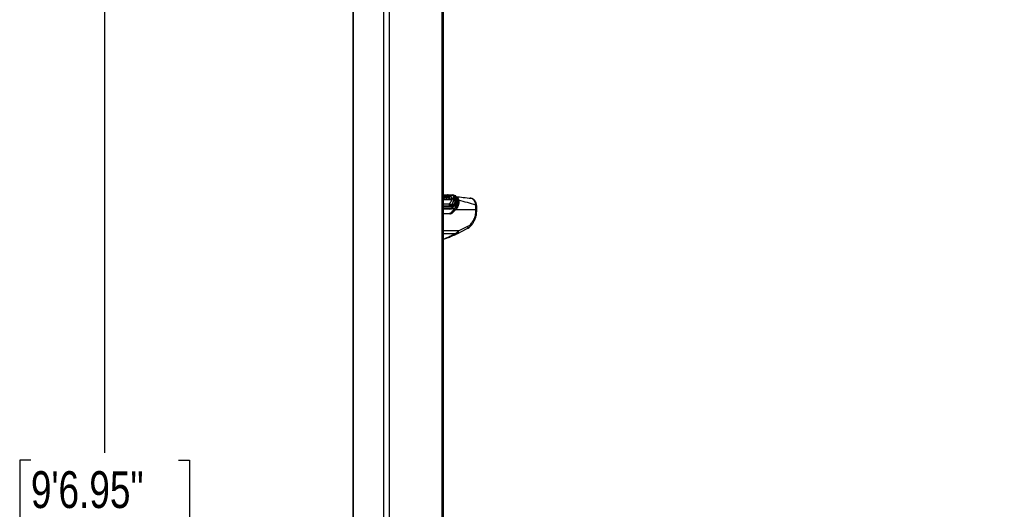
# Model space of a CAD drawing. Header units: millimetres. Extents: x 2575 to 18042, y 835 to 16320.
# Tile 2 of 64: x 2575 to 5247, y 4341 to 5669. Entities that reach past the tile are written whole.
import ezdxf

# ---------------------------------------------------------------- set-up
doc = ezdxf.new("R2010")
doc.units = ezdxf.units.MM
doc.header["$LTSCALE"] = 2
doc.layers.add('COMPONENT_GEOMETRY', color=7, linetype='Continuous')
doc.styles.add('SLDTEXTSTYLE0', font='TXT', dxfattribs={"width": 0.75})
doc.dimstyles.new('SLDDIMSTYLE1', dxfattribs={"dimtxt": 100, "dimasz": 6.604, "dimexe": 0, "dimexo": 0.0625, "dimgap": 25, "dimtad": 0, "dimtih": 1, "dimtoh": 1, "dimdec": 0, "dimrnd": 1e-09, "dimzin": 12, "dimdsep": 46, "dimtxsty": 'SLDTEXTSTYLE0', "dimsah": 1, "dimcen": 0.09, "dimadec": 0, "dimazin": 3, "dimtfac": 1, "dimtdec": 0, "dimtofl": 0, "dimtmove": 0, "dimatfit": 3, "dimfxl": 1, "dimfrac": 2, "dimtolj": 1, "dimtzin": 12, "dimarcsym": 0})

# ---------------------------------------------------------------- blocks, each defined once
blk = doc.blocks.new('_D_4')
at = {"layer": 'COMPONENT_GEOMETRY', "color": 7}
for p, q in [((3713.9, 7249.5), (2799.4, 7249.5)), ((2805.7, 7249.5), (2805.7, 4494.1)), ((2605.6, 4473.8), (2575.2, 4473.8)), ((2575.2, 4473.8), (2575.2, 4315)), ((3005.8, 4473.8), (3036.2, 4473.8)), ((3036.2, 4473.8), (3036.2, 4315)), ((2575.2, 4315), (2605.6, 4315)), ((3036.2, 4315), (3005.8, 4315)), ((2805.7, 1410), (2805.7, 4165.4)), ((3246.2, 1410), (2799.4, 1410))]:
    blk.add_line(p, q, dxfattribs=at)
for points in [[(2805.7, 7249.5), (2804.7, 7242.9), (2806.7, 7242.9)], [(2805.7, 1410), (2806.7, 1416.6), (2804.7, 1416.6)]]:
    blk.add_solid(points, dxfattribs=at)
at = {"layer": 'COMPONENT_GEOMETRY', "color": 7, "char_height": 100, "attachment_point": 1, "style": 'SLDTEXTSTYLE0'}
for s, insert in [('9\'6.95"', (2605.6, 4444)), ('2920', (2657.9, 4294.3))]:
    blk.add_mtext(s, dxfattribs=dict(at, insert=insert))
blk = doc.blocks.new('_D_5')
at = {"layer": 'COMPONENT_GEOMETRY', "color": 7}
for p, q in [((8881.7, 5900.6), (9410.2, 5900.6)), ((9403.9, 5900.6), (9403.9, 3819.6)), ((9203.8, 3799.3), (9173.3, 3799.3)), ((9173.3, 3799.3), (9173.3, 3640.6)), ((9603.9, 3799.3), (9634.4, 3799.3)), ((9634.4, 3799.3), (9634.4, 3640.6)), ((9173.3, 3640.6), (9203.8, 3640.6)), ((9634.4, 3640.6), (9603.9, 3640.6)), ((9403.9, 1410), (9403.9, 3491)), ((3885.3, 1410), (9410.2, 1410))]:
    blk.add_line(p, q, dxfattribs=at)
for points in [[(9403.9, 5900.6), (9402.8, 5894), (9404.9, 5894)], [(9403.9, 1410), (9404.9, 1416.6), (9402.8, 1416.6)]]:
    blk.add_solid(points, dxfattribs=at)
at = {"layer": 'COMPONENT_GEOMETRY', "color": 7, "char_height": 100, "attachment_point": 1, "style": 'SLDTEXTSTYLE0'}
for s, insert in [('7\'4.40"', (9203.8, 3769.5)), ('2245', (9256.1, 3619.9))]:
    blk.add_mtext(s, dxfattribs=dict(at, insert=insert))

msp = doc.modelspace()

# ---------------------------------------------------------------- linework, layer by layer
at = {"color": 7, "linetype": 'Continuous', "lineweight": 25}
for p, q in [((3479.15, 7229.05), (3479.15, 1481.05)), ((3724.96, 1481.05), (3724.96, 7229.05)), ((3725.62, 5187.57), (3724.96, 5188.44)), ((3725.55, 5193.23), (3725.34, 5193.21)), ((3727.69, 5188.17), (3727.63, 5188.25)), ((3727.78, 5188.06), (3727.69, 5188.17)), ((3728.18, 5188.56), (3728.24, 5188.48)), ((3728.24, 5188.48), (3728.33, 5188.36)), ((3729.01, 5188.91), (3729.1, 5188.79)), ((3729.1, 5188.79), (3732.92, 5188.02)), ((3729.18, 5192.09), (3729.22, 5192.08)), ((3729.22, 5192.08), (3729.27, 5192.08)), ((3729.77, 5192.6), (3729.82, 5192.6)), ((3733.39, 5192.16), (3729.82, 5192.6)), ((3733.21, 5187.8), (3733.13, 5187.91)), ((3733.44, 5192.16), (3733.39, 5192.16)), ((3733.4, 5187.11), (3736.74, 5186.45)), ((3736.84, 5186.33), (3736.74, 5186.45)), ((3737.02, 5186.1), (3736.84, 5186.33)), ((3737.27, 5186.78), (3737.37, 5186.66)), ((3737.37, 5186.66), (3737.54, 5186.45)), ((3742.7, 5190.01), (3737.52, 5190.65)), ((3738.1, 5187.13), (3738.26, 5186.94)), ((3738.26, 5186.94), (3741.66, 5186.24)), ((3741.66, 5186.24), (3741.64, 5186.31)), ((3741.92, 5185.77), (3742.08, 5185.38)), ((3742.08, 5185.38), (3742.09, 5185.34)), ((3742.08, 5185.38), (3747.87, 5184.22)), ((3742.09, 5185.34), (3742.11, 5185.27)), ((3742.85, 5190), (3742.7, 5190.01)), ((3747.11, 5192.04), (3746.92, 5192.06)), ((3747.2, 5192.02), (3747.11, 5192.04)), ((3747.87, 5184.22), (3747.87, 5184.95)), ((3749.34, 5193.23), (3749.52, 5193.2)), ((3749.52, 5193.2), (3749.61, 5193.19)), ((3753.4, 5192.73), (3749.61, 5193.19)), ((3753.23, 5179.62), (3753.62, 5183.88)), ((3757, 5191.36), (3753.4, 5192.73)), ((3753.58, 5184.93), (3753.52, 5185.57)), ((3753.62, 5183.88), (3753.58, 5184.93)), ((3757.07, 5183.37), (3756.62, 5178.61)), ((3757.01, 5185.23), (3757.05, 5184.54)), ((3757.01, 5185.23), (3760.92, 5184.36)), ((3757.05, 5184.54), (3757.07, 5183.37)), ((3799.67, 5184.22), (3797.07, 5184.38)), ((3740.46, 5169.28), (3740.61, 5169.42)), ((3740.61, 5169.42), (3741.28, 5170.08)), ((3745.17, 5165.1), (3745.61, 5165.51)), ((3745.61, 5165.51), (3746.33, 5166.29)), ((3746.33, 5166.29), (3747.33, 5167.41)), ((3747.33, 5167.41), (3747.96, 5168.19)), ((3748.5, 5162.72), (3747.9, 5162.17)), ((3750.36, 5164.6), (3749.27, 5163.49)), ((3751.01, 5165.9), (3750.36, 5164.6)), ((3754.77, 5164.6), (3750.36, 5164.6)), ((3751.01, 5165.9), (3755.61, 5165.9)), ((3755.61, 5165.9), (3754.77, 5164.6)), ((3754.85, 5163.8), (3754.86, 5163.81)), ((3761.27, 5176.34), (3760.9, 5177.71)), ((3742.06, 5155.07), (3724.96, 5155.07)), ((3724.96, 5143.11), (3741.43, 5143.11)), ((3746.46, 5146.5), (3749.55, 5146.5)), ((3813.16, 5153.11), (3757.91, 5153.11)), ((3765.84, 5095.61), (3791.17, 5108.28))]:
    msp.add_line(p, q, dxfattribs=at)
at = {"color": 8, "linetype": 'Continuous', "lineweight": 25}
for p, q in [((3480.23, 7229.05), (3480.23, 1481.05)), ((3562.66, 7229.05), (3562.66, 1481.05)), ((3577.45, 7229.05), (3577.45, 1481.05)), ((3720.13, 7229.05), (3720.13, 1481.05)), ((3728.33, 5192.15), (3729.18, 5192.09)), ((3735.62, 5192.68), (3730.9, 5192.47)), ((3724.96, 5180.71), (3747.59, 5180.71)), ((3724.96, 5168.89), (3739.33, 5168.89)), ((3724.96, 5163.81), (3741.88, 5163.81)), ((3743.38, 5160.43), (3724.96, 5160.43)), ((3724.96, 5156.31), (3742.91, 5156.31)), ((3754.83, 5163.77), (3759.34, 5163.77)), ((3759.58, 5164.48), (3755.36, 5164.48)), ((3756.9, 5166.94), (3760.44, 5166.94)), ((3760.56, 5176.27), (3761.25, 5176.27)), ((3742.13, 5142.01), (3724.96, 5142.01)), ((3754.77, 5155.5), (3744.99, 5155.5)), ((3765.84, 5095.61), (3724.96, 5095.61)), ((3755.58, 5088.06), (3724.96, 5088.06))]:
    msp.add_line(p, q, dxfattribs=at)
at = {"color": 8, "linetype": 'Continuous', "lineweight": 25, "flags": 128}
for points in [[(3724.96, 5183.82), (3725, 5183.89), (3725.04, 5183.96)], [(3725.34, 5193.21), (3725.18, 5193.19), (3725.03, 5193.15)], [(3725.24, 5193.2), (3725.09, 5193.18), (3725.03, 5193.16)], [(3734.25, 5185.51), (3734.27, 5185.49), (3734.44, 5184.28), (3734.21, 5183.6), (3733.87, 5183.31), (3733.38, 5183.21), (3732.75, 5183.32), (3731.98, 5183.67), (3730.98, 5184.37), (3729.77, 5185.51), (3728.58, 5186.96), (3728.58, 5186.96)], [(3815.1, 5165), (3815.05, 5165.14), (3814.78, 5165.36), (3814.29, 5165.54), (3813.58, 5165.67), (3812.69, 5165.76)]]:
    msp.add_lwpolyline(points, dxfattribs=at)
at = {"color": 7, "linetype": 'Continuous', "lineweight": 25, "flags": 128}
for points in [[(3725.98, 5193.23), (3725.68, 5193.24), (3725.55, 5193.23)], [(3763.79, 5089.22), (3773.74, 5094.2), (3789.12, 5101.89)]]:
    msp.add_lwpolyline(points, dxfattribs=at)
at = {"color": 8, "linetype": 'Continuous', "lineweight": 25}
for centre, radius, start, end in [((3694.69, 5166.08), 37.54, 35.10875, 36.24899), ((3725.74, 5191.37), 1.87, 96.00957, 111.88609), ((3741.56, 5185.83), 0.424, 16.75244, 76.84732), ((3760.66, 5183.63), 0.777, 7.96878, 70.34083), ((3749.89, 5159.3), 0.75, 324.68483, 36.62926), ((3754.27, 5164.14), 0.681, 330.56645, 42.19062), ((3755.1, 5165.36), 0.745, 334.01458, 46.65924), ((3813.7, 5157.75), 4.67, 263.36675, 292.9018), ((3752.06, 5087.61), 3.55, 300.01879, 7.33029), ((3760.79, 5093.71), 5.4, 303.58017, 20.54282)]:
    msp.add_arc(centre, radius, start, end, dxfattribs=at)
at = {"color": 7, "linetype": 'Continuous', "lineweight": 25}
for centre, radius, start, end in [((3726.18, 5183.51), 0.658, 149.55754, 207.67876), ((3726.53, 5183.72), 0.538, 153.84355, 224.28764), ((3727.55, 5189.04), 0.793, 275.79749, 322.44794), ((3727.69, 5188.86), 0.802, 275.9893, 322.12875), ((3698.86, 5166.07), 36.33, 35.10433, 37.25107), ((3729.21, 5187.67), 1.12, 95.9893, 142.12875), ((3699.11, 5166.14), 36.71, 35.10433, 37.25107), ((3728.77, 5192.13), 0.411, 272.49054, 354.47087), ((3728.86, 5192.12), 0.414, 272.47857, 354.07416), ((3699.46, 5166.25), 37.23, 35.10433, 37.25107), ((3729.84, 5192.02), 0.576, 92.45467, 174.4249), ((3732.94, 5187.77), 0.254, 37.58839, 95.68442), ((3702.23, 5165.91), 37.82, 35.11108, 35.5571), ((3736.53, 5187.4), 0.97, 282.47346, 320.03211), ((3736.68, 5187.17), 1.12, 287.92081, 320.16466), ((3738.74, 5185.46), 1.56, 108.01151, 140.49016), ((3732.92, 5190.1), 7.78, 315.33913, 319.87075), ((3741.36, 5183.45), 0.836, 144.81742, 189.41181), ((3742.19, 5183.84), 0.499, 154.74441, 229.5432), ((3741.59, 5185.87), 0.387, 329.49525, 12.59412), ((3743.02, 5194.73), 4.72, 266.10158, 325.5952), ((3743.18, 5194.79), 4.81, 266.13567, 325.02483), ((3749.15, 5190.53), 2.71, 86.0924, 145.51936), ((3749.34, 5190.51), 2.7, 86.14171, 145.61591), ((3749.43, 5190.51), 2.7, 86.17211, 145.6862), ((3750.76, 5193.24), 8.78, 250.80103, 288.77594), ((3751.26, 5192.64), 9.08, 248.08756, 285.09483), ((3754.79, 5180.44), 5.28, 65.09281, 103.86409), ((3754.74, 5179.73), 5.33, 64.33885, 102.54562), ((3754.61, 5178.55), 5.41, 62.92656, 100.48919), ((3746.68, 5169.4), 7.36, 183.97562, 229.38867), ((3749.25, 5174.44), 10.19, 210.39789, 246.41348), ((3749.35, 5175.43), 10.6, 214.48748, 249.30108), ((3749.82, 5176.2), 10.51, 215.63838, 250.60727), ((3738.99, 5160.52), 4.39, 358.81343, 48.73005), ((3741.84, 5156.13), 1.09, 281.81036, 9.5356), ((3742.35, 5159.72), 6.07, 23.77963, 62.28488), ((3742.86, 5159.77), 6.36, 27.602, 64.45109), ((3743.64, 5160.53), 6.36, 27.6639, 64.95766), ((3744.74, 5161.57), 6.39, 28.30885, 66.06006), ((3752.12, 5188.99), 9.44, 241.34274, 276.79707), ((3746, 5162.4), 6.11, 34.96357, 71.32473), ((3750.15, 5159.24), 0.508, 268.11331, 313.87811), ((3753.39, 5173.98), 5.64, 55.11691, 91.59543), ((3697.8, 5196.68), 70.29, 322.10364, 325.58896), ((3765.77, 5177.9), 1.49, 72.28005, 121.48365), ((3741.23, 5142.21), 0.924, 347.88572, 77.5198), ((3749.26, 5145.04), 1.49, 20.90792, 78.75394), ((3756.4, 5152.22), 1.75, 30.52172, 79.32384)]:
    msp.add_arc(centre, radius, start, end, dxfattribs=at)
for centre, major_axis, ratio, start_param, end_param in [((3741.6, 5175.07), (-0.93, 19.99), 0.7063465, 3.1088493, 3.7235043), ((3742.45, 5175.11), (-0.93, 18.79), 0.7062466, 3.1067708, 3.7214258), ((3714.39, 5228.67), (-4.16, 84.31), 0.7062466, 3.7214258, 3.8149801), ((3739.72, 5163.11), (2.7, 19.91), 0.7006209, 3.2362073, 3.827089), ((3742.86, 5163.11), (2.83, 19.9), 0.6999693, 3.240726, 3.8316077), ((3743.56, 5163.01), (2.83, 20.91), 0.7006209, 3.2362073, 3.827089), ((3720.23, 5211.11), (10.49, 77.45), 0.7006209, 3.827089, 3.9733255), ((3723.37, 5211.11), (10.62, 77.44), 0.7004562, 3.8282533, 3.9827672), ((3724.08, 5211.01), (10.63, 78.45), 0.7006209, 3.827089, 3.9816028), ((3682.55, 4826.23), (111.06, 1617.42), 0.0680261, 4.917181, 4.9205603)]:
    msp.add_ellipse(centre, major_axis=major_axis, ratio=ratio, start_param=start_param, end_param=end_param, dxfattribs=at)
for points, knots in [([(3732.92, 5188.02), (3732.17, 5188.94), (3731.05, 5190.32), (3729.43, 5191.52), (3727.57, 5192.64), (3726.05, 5192.95), (3724.89, 5193.2)], [0, 0, 0, 0, 0.3284656, 0.4926175, 0.6101764, 1, 1, 1, 1]), ([(3727.63, 5188.25), (3727.54, 5188.37), (3726.94, 5189.13), (3726.07, 5190.07), (3725.21, 5190.66), (3724.96, 5190.84)], [0, 0, 0, 0, 0.1168072, 0.7425895, 1, 1, 1, 1]), ([(3725.04, 5183.96), (3725.07, 5183.95), (3725.17, 5183.92), (3725.37, 5183.86), (3725.53, 5183.85), (3725.62, 5183.85)], [0, 0, 0, 0, 0.1213016, 0.5074656, 1, 1, 1, 1]), ([(3725.39, 5187.66), (3725.45, 5187.66), (3725.57, 5187.64), (3725.66, 5187.53), (3725.65, 5187.39), (3725.61, 5187.29), (3725.59, 5187.25)], [0, 0, 0, 0, 0.2796358, 0.5592717, 0.8389075, 1, 1, 1, 1]), ([(3726.05, 5183.95), (3726.09, 5183.98), (3726.25, 5184.09), (3726.5, 5184.51), (3726.5, 5185.19), (3726.25, 5186.17), (3725.87, 5186.8), (3725.59, 5187.25)], [0, 0, 0, 0, 0.0414369, 0.2012956, 0.4991793, 0.6372704, 1, 1, 1, 1]), ([(3726.15, 5183.34), (3726.13, 5183.33), (3726.06, 5183.29), (3725.89, 5183.23), (3725.7, 5183.21), (3725.6, 5183.21)], [0, 0, 0, 0, 0.1010985, 0.5033758, 1, 1, 1, 1]), ([(3725.62, 5183.85), (3725.7, 5183.85), (3725.84, 5183.86), (3725.98, 5183.91), (3726.04, 5183.95), (3726.05, 5183.95)], [0, 0, 0, 0, 0.492803, 0.8970235, 1, 1, 1, 1]), ([(3725.73, 5186.96), (3726.02, 5186.47), (3726.43, 5185.8), (3726.7, 5184.74), (3726.69, 5183.98), (3726.39, 5183.5), (3726.19, 5183.37), (3726.15, 5183.34)], [0, 0, 0, 0, 0.3508199, 0.4854261, 0.7839916, 0.9541975, 1, 1, 1, 1]), ([(3725.82, 5192.91), (3726.39, 5192.88), (3727.7, 5192.8), (3729.02, 5192.68), (3729.77, 5192.6)], [0, 0, 0, 0, 0.4287333, 1, 1, 1, 1]), ([(3725.98, 5193.23), (3728.71, 5193.46), (3732.72, 5193.82), (3736.63, 5193.85), (3737.89, 5193.86)], [0, 0, 0, 0, 0.6787498, 1, 1, 1, 1]), ([(3729.01, 5188.91), (3728.94, 5188.9), (3728.8, 5188.89), (3728.56, 5188.77), (3728.36, 5188.62), (3728.27, 5188.52), (3728.24, 5188.48)], [0, 0, 0, 0, 0.2796841, 0.5593692, 0.8390555, 1, 1, 1, 1]), ([(3736.36, 5186.95), (3735.71, 5187.73), (3734.64, 5189.02), (3732.16, 5190.88), (3730.25, 5191.36), (3728.88, 5191.71)], [0, 0, 0, 0, 0.3059428, 0.5040425, 1, 1, 1, 1]), ([(3729.92, 5187.66), (3729.85, 5187.66), (3729.71, 5187.64), (3729.46, 5187.53), (3729.27, 5187.39), (3729.17, 5187.29), (3729.14, 5187.25)], [0, 0, 0, 0, 0.2796358, 0.5592717, 0.8389075, 1, 1, 1, 1]), ([(3729.14, 5187.25), (3729.49, 5186.8), (3730.12, 5185.97), (3731.23, 5184.92), (3732.16, 5184.25), (3732.87, 5183.91), (3733.41, 5183.81), (3733.81, 5183.91), (3734.04, 5184.08), (3734.09, 5184.23), (3734.1, 5184.27)], [0, 0, 0, 0, 0.2555302, 0.4634116, 0.6109353, 0.7144478, 0.8020014, 0.8871076, 0.9762903, 1, 1, 1, 1]), ([(3729.77, 5192.6), (3729.7, 5192.6), (3729.57, 5192.6), (3729.39, 5192.45), (3729.27, 5192.27), (3729.23, 5192.13), (3729.22, 5192.08)], [0, 0, 0, 0, 0.2796239, 0.5592478, 0.8388716, 1, 1, 1, 1]), ([(3729.27, 5192.08), (3729.29, 5192.07), (3730.69, 5191.92), (3732.65, 5191.2), (3735.15, 5189.36), (3736.25, 5188.05), (3736.91, 5187.25)], [0, 0, 0, 0, 0.0079623, 0.4957631, 0.6938729, 1, 1, 1, 1]), ([(3729.82, 5192.6), (3730.3, 5192.52), (3732.21, 5192.23), (3735.04, 5190.77), (3736.92, 5188.57), (3737.69, 5187.67)], [0, 0, 0, 0, 0.1671708, 0.6586021, 1, 1, 1, 1]), ([(3729.92, 5187.66), (3730.25, 5187.24), (3730.84, 5186.47), (3731.83, 5185.55), (3732.59, 5185.02), (3733.09, 5184.79), (3733.45, 5184.74), (3733.72, 5184.82), (3733.92, 5185.05), (3734.03, 5185.55), (3733.9, 5186.45), (3733.44, 5187.21), (3733.17, 5187.66)], [0, 0, 0, 0, 0.1815485, 0.3237951, 0.4088504, 0.462296, 0.5041852, 0.5459836, 0.6005596, 0.6773038, 0.8079076, 1, 1, 1, 1]), ([(3733, 5187.9), (3733, 5187.9), (3732.97, 5187.94), (3732.95, 5187.98), (3732.92, 5188.02)], [0, 0, 0, 0, 0.009627, 1, 1, 1, 1]), ([(3734.1, 5184.26), (3734.15, 5184.35), (3734.29, 5184.62), (3734.34, 5185.19), (3734.2, 5186.08), (3733.83, 5186.95), (3733.45, 5187.47), (3733.35, 5187.6)], [0, 0, 0, 0, 0.0853726, 0.2487665, 0.5040907, 0.8763856, 1, 1, 1, 1]), ([(3740.93, 5187.62), (3740.15, 5188.49), (3738.8, 5189.98), (3736.56, 5191.32), (3734.85, 5191.95), (3733.79, 5192.11), (3733.44, 5192.16)], [0, 0, 0, 0, 0.36024521, 0.61647773, 0.87209026, 1, 1, 1, 1]), ([(3746.92, 5192.06), (3743.73, 5192.34), (3740, 5192.66), (3736.16, 5192.68), (3735.62, 5192.68)], [0, 0, 0, 0, 0.8587374, 1, 1, 1, 1]), ([(3736.74, 5186.45), (3736.69, 5186.52), (3736.56, 5186.68), (3736.44, 5186.85), (3736.36, 5186.95)], [0, 0, 0, 0, 0.38107405, 1, 1, 1, 1]), ([(3737.69, 5187.67), (3737.62, 5187.66), (3737.48, 5187.64), (3737.23, 5187.53), (3737.04, 5187.38), (3736.95, 5187.28), (3736.91, 5187.25)], [0, 0, 0, 0, 0.2796473, 0.5592945, 0.8389418, 1, 1, 1, 1]), ([(3736.91, 5187.25), (3736.99, 5187.15), (3737.1, 5187), (3737.23, 5186.84), (3737.27, 5186.78)], [0, 0, 0, 0, 0.6183001, 1, 1, 1, 1]), ([(3738.45, 5184.63), (3738.16, 5184.9), (3737.64, 5185.38), (3737.21, 5185.89), (3737.02, 5186.1)], [0, 0, 0, 0, 0.5762855, 1, 1, 1, 1]), ([(3738.1, 5187.13), (3738.04, 5187.11), (3737.91, 5187.08), (3737.68, 5186.95), (3737.49, 5186.8), (3737.4, 5186.7), (3737.37, 5186.66)], [0, 0, 0, 0, 0.2797452, 0.5594923, 0.8392413, 1, 1, 1, 1]), ([(3737.54, 5186.45), (3737.71, 5186.25), (3738.12, 5185.78), (3738.59, 5185.34), (3738.87, 5185.08)], [0, 0, 0, 0, 0.42636412, 1, 1, 1, 1]), ([(3737.69, 5187.67), (3737.73, 5187.61), (3737.82, 5187.49), (3737.96, 5187.31), (3738.05, 5187.19), (3738.1, 5187.13)], [0, 0, 0, 0, 0.3358045, 0.6714089, 1, 1, 1, 1]), ([(3737.89, 5193.86), (3739.13, 5193.85), (3743.02, 5193.82), (3746.78, 5193.46), (3749.34, 5193.23)], [0, 0, 0, 0, 0.3212502, 1, 1, 1, 1]), ([(3738.26, 5186.94), (3738.6, 5186.56), (3739.13, 5185.97), (3739.96, 5185.29), (3740.5, 5184.96), (3740.9, 5184.79), (3741.2, 5184.74), (3741.48, 5184.81), (3741.71, 5185.05), (3741.81, 5185.54), (3741.71, 5185.99), (3741.66, 5186.24)], [0, 0, 0, 0, 0.2319842, 0.360069, 0.466873, 0.5125904, 0.5722166, 0.631946, 0.7116763, 0.8401772, 1, 1, 1, 1]), ([(3740.54, 5183.31), (3740.49, 5183.33), (3740.13, 5183.45), (3739.39, 5183.85), (3738.77, 5184.36), (3738.45, 5184.63)], [0, 0, 0, 0, 0.0695488, 0.515215, 1, 1, 1, 1]), ([(3738.87, 5185.08), (3739.15, 5184.84), (3739.69, 5184.4), (3740.34, 5184.05), (3740.64, 5183.94), (3740.68, 5183.93)], [0, 0, 0, 0, 0.5008776, 0.9349319, 1, 1, 1, 1]), ([(3741.86, 5183.46), (3741.8, 5183.4), (3741.61, 5183.26), (3741.24, 5183.19), (3740.83, 5183.23), (3740.62, 5183.29), (3740.54, 5183.31)], [0, 0, 0, 0, 0.2194551, 0.6064079, 0.852957, 1, 1, 1, 1]), ([(3740.68, 5183.93), (3740.74, 5183.91), (3740.92, 5183.86), (3741.24, 5183.83), (3741.53, 5183.89), (3741.68, 5184.01), (3741.74, 5184.05)], [0, 0, 0, 0, 0.1473409, 0.3911008, 0.7755707, 1, 1, 1, 1]), ([(3741.64, 5186.31), (3741.63, 5186.34), (3741.58, 5186.51), (3741.45, 5186.81), (3741.23, 5187.22), (3741.03, 5187.48), (3740.93, 5187.62)], [0, 0, 0, 0, 0.06995348, 0.37978696, 0.68987019, 1, 1, 1, 1]), ([(3741.74, 5186.47), (3741.56, 5186.84), (3741.36, 5187.27), (3741.05, 5187.64), (3741.02, 5187.68)], [0, 0, 0, 0, 0.8844288, 1, 1, 1, 1]), ([(3741.68, 5186.29), (3741.66, 5186.35), (3741.63, 5186.44), (3741.57, 5186.53), (3741.55, 5186.55)], [0, 0, 0, 0, 0.6690994, 1, 1, 1, 1]), ([(3741.74, 5184.05), (3741.78, 5184.1), (3741.95, 5184.29), (3742.06, 5184.72), (3742.03, 5185.25), (3741.95, 5185.56), (3741.92, 5185.67)], [0, 0, 0, 0, 0.1242871, 0.5114123, 0.8178404, 1, 1, 1, 1]), ([(3742.11, 5185.27), (3742.14, 5185.14), (3742.22, 5184.81), (3742.25, 5184.22), (3742.12, 5183.73), (3741.92, 5183.51), (3741.86, 5183.46)], [0, 0, 0, 0, 0.1754383, 0.4747305, 0.8680348, 1, 1, 1, 1]), ([(3747.87, 5184.95), (3747.69, 5185.89), (3747.45, 5187.09), (3746.08, 5188.83), (3744.64, 5189.7), (3743.15, 5189.95), (3742.85, 5190)], [0, 0, 0, 0, 0.3697735, 0.474126, 0.8966908, 1, 1, 1, 1]), ([(3753.52, 5185.57), (3753.19, 5186.87), (3752.53, 5189.47), (3749.9, 5191.47), (3747.89, 5191.88), (3747.2, 5192.02)], [0, 0, 0, 0, 0.39865573, 0.79244747, 1, 1, 1, 1]), ([(3747.59, 5180.71), (3747.73, 5181.74), (3747.9, 5182.92), (3747.88, 5184.08), (3747.87, 5184.22)], [0, 0, 0, 0, 0.8794795, 1, 1, 1, 1]), ([(3749.61, 5193.19), (3751.04, 5192.81), (3753.87, 5192.06), (3756.32, 5188.9), (3756.81, 5186.3), (3757.01, 5185.23)], [0, 0, 0, 0, 0.3736007, 0.7409428, 1, 1, 1, 1]), ([(3755.61, 5165.9), (3756.79, 5167.94), (3759.04, 5171.86), (3760.9, 5178.22), (3760.92, 5182.3), (3760.92, 5184.36)], [0, 0, 0, 0, 0.3490223, 0.6695796, 1, 1, 1, 1]), ([(3755.73, 5165.06), (3755.91, 5165.3), (3756.96, 5166.73), (3758.45, 5169.66), (3760.1, 5173.78), (3761.07, 5178.08), (3761.44, 5181.43), (3761.29, 5183.26), (3761.25, 5183.72)], [0, 0, 0, 0, 0.0449008, 0.2568882, 0.4810618, 0.705804, 0.9262331, 1, 1, 1, 1]), ([(3761.37, 5183.72), (3761.32, 5184.37), (3761.22, 5185.93), (3760.37, 5188.09), (3759.07, 5190.04), (3757.87, 5190.9), (3757.32, 5191.3)], [0, 0, 0, 0, 0.2052961, 0.4908498, 0.7650462, 1, 1, 1, 1]), ([(3759.49, 5189.18), (3765.73, 5188.41), (3779.34, 5186.74), (3792.53, 5185.11), (3799.67, 5184.22)], [0, 0, 0, 0, 0.4586181, 1, 1, 1, 1]), ([(3812.69, 5165.76), (3812.38, 5167.66), (3811.86, 5170.86), (3810.39, 5174.82), (3808.81, 5177.86), (3806.88, 5180.38), (3804.68, 5182.33), (3802.26, 5183.7), (3800.53, 5184.05), (3799.67, 5184.22)], [0, 0, 0, 0, 0.1964613, 0.3301519, 0.4638456, 0.5979341, 0.7320251, 0.8660123, 1, 1, 1, 1]), ([(3815.07, 5165), (3814.93, 5165.99), (3814.61, 5168.28), (3813.6, 5171.69), (3812.15, 5175.01), (3810.31, 5177.9), (3808.2, 5180.23), (3805.8, 5182.11), (3803.09, 5183.43), (3801, 5184.14), (3799.81, 5184.18), (3799.67, 5184.18)], [0, 0, 0, 0, 0.1047185, 0.2408063, 0.3802934, 0.5065873, 0.6293016, 0.7459149, 0.860235, 0.9837068, 1, 1, 1, 1]), ([(3739.33, 5168.89), (3739.34, 5168.89), (3739.58, 5168.89), (3739.98, 5168.97), (3740.32, 5169.19), (3740.46, 5169.28)], [0, 0, 0, 0, 0.012104, 0.6062998, 1, 1, 1, 1]), ([(3741.28, 5170.08), (3742.13, 5171.01), (3743.76, 5172.77), (3746.17, 5176.28), (3747.04, 5179), (3747.59, 5180.71)], [0, 0, 0, 0, 0.2898945, 0.5524136, 1, 1, 1, 1]), ([(3741.88, 5163.81), (3742.62, 5163.9), (3743.79, 5164.05), (3744.8, 5164.82), (3745.17, 5165.1)], [0, 0, 0, 0, 0.6314754, 1, 1, 1, 1]), ([(3747.9, 5162.17), (3747.29, 5161.73), (3745.88, 5160.7), (3744.28, 5160.52), (3743.38, 5160.43)], [0, 0, 0, 0, 0.4356106, 1, 1, 1, 1]), ([(3747.96, 5168.19), (3748.97, 5169.68), (3751, 5172.68), (3752.57, 5176.63), (3753.09, 5178.97), (3753.23, 5179.62)], [0, 0, 0, 0, 0.4137586, 0.8353172, 1, 1, 1, 1]), ([(3749.27, 5163.49), (3749.08, 5163.3), (3748.82, 5163.04), (3748.56, 5162.78), (3748.5, 5162.72)], [0, 0, 0, 0, 0.74555155, 1, 1, 1, 1]), ([(3750.5, 5158.87), (3750.88, 5159.26), (3752.38, 5160.82), (3753.8, 5162.53), (3754.86, 5163.81)], [0, 0, 0, 0, 0.2500677, 1, 1, 1, 1]), ([(3756.62, 5178.61), (3756.05, 5176.43), (3754.9, 5171.99), (3752.32, 5167.95), (3751.01, 5165.9)], [0, 0, 0, 0, 0.4927064, 1, 1, 1, 1]), ([(3754.83, 5163.82), (3754.94, 5163.93), (3755.3, 5164.33), (3755.56, 5164.74), (3755.75, 5165.04)], [0, 0, 0, 0, 0.3038662, 1, 1, 1, 1]), ([(3755.79, 5156.96), (3756.87, 5158.69), (3759.05, 5162.2), (3760.8, 5167.4), (3761.57, 5172.2), (3761.37, 5174.95), (3761.27, 5176.34)], [0, 0, 0, 0, 0.28318281, 0.57369677, 0.78452853, 1, 1, 1, 1]), ([(3756.73, 5153.94), (3757.69, 5155.16), (3759.87, 5157.93), (3762.55, 5162.71), (3764.53, 5168.11), (3765.52, 5173.74), (3765.17, 5177.34), (3764.99, 5179.17)], [0, 0, 0, 0, 0.1632515, 0.3694898, 0.579973, 0.7867408, 1, 1, 1, 1]), ([(3766.23, 5179.32), (3766.41, 5177.48), (3766.79, 5173.74), (3765.83, 5167.94), (3763.83, 5162.27), (3761.12, 5157.3), (3758.89, 5154.38), (3757.91, 5153.11)], [0, 0, 0, 0, 0.20712584, 0.42091954, 0.62685734, 0.83734525, 1, 1, 1, 1]), ([(3812.69, 5165.76), (3805.19, 5168), (3790.19, 5172.48), (3774.22, 5177.04), (3766.23, 5179.32)], [0, 0, 0, 0, 0.49942437, 1, 1, 1, 1]), ([(3813.16, 5153.11), (3813.23, 5155.21), (3813.37, 5159.45), (3812.92, 5163.64), (3812.69, 5165.76)], [0, 0, 0, 0, 0.493479, 1, 1, 1, 1]), ([(3815.51, 5153.44), (3815.51, 5153.54), (3815.64, 5155.26), (3815.61, 5158.66), (3815.45, 5162.45), (3815.14, 5164.53), (3815.06, 5164.99)], [0, 0, 0, 0, 0.0238669, 0.4481664, 0.8754068, 1, 1, 1, 1]), ([(3789.25, 5101.96), (3791, 5102.96), (3794.25, 5104.81), (3798.37, 5108.37), (3801.56, 5111.76), (3803.92, 5114.77), (3805.58, 5117.22), (3807.16, 5119.8), (3809.12, 5123.44), (3811.03, 5127.92), (3812.63, 5132.74), (3813.8, 5137.28), (3814.77, 5142.47), (3815.07, 5146.15), (3815.22, 5148.09)], [0, 0, 0, 0, 0.1237341, 0.2297267, 0.3172579, 0.3874172, 0.4406445, 0.4775667, 0.5500449, 0.6609705, 0.731504, 0.8116354, 0.9008256, 1, 1, 1, 1]), ([(3791.17, 5108.28), (3792.61, 5109.1), (3795.49, 5110.74), (3799.48, 5114.32), (3803.12, 5118.6), (3806.28, 5123.57), (3808.9, 5129.13), (3810.9, 5135.11), (3812.31, 5141.37), (3812.68, 5145.63), (3812.86, 5147.76)], [0, 0, 0, 0, 0.1244049, 0.2494742, 0.373855, 0.4989891, 0.6233869, 0.7492229, 0.8747008, 1, 1, 1, 1]), ([(3815.22, 5148.09), (3815.25, 5148.54), (3815.34, 5150.32), (3815.44, 5152.11), (3815.51, 5153.45)], [0, 0, 0, 0, 0.250064, 1, 1, 1, 1]), ([(3724.96, 5073.22), (3725.2, 5073.29), (3726.96, 5073.85), (3730.49, 5075.09), (3735.66, 5076.98), (3741.32, 5079.22), (3747.47, 5081.76), (3751.63, 5083.57), (3753.84, 5084.53)], [0, 0, 0, 0, 0.0222605, 0.1663683, 0.3423876, 0.5358584, 0.752818, 1, 1, 1, 1]), ([(3753.82, 5084.54), (3755.18, 5085.15), (3758.4, 5086.59), (3761.69, 5088.16), (3763.54, 5089.11), (3763.77, 5089.22)], [0, 0, 0, 0, 0.3919746, 0.9237918, 1, 1, 1, 1]), ([(3755.58, 5088.06), (3757.4, 5089.3), (3761.06, 5091.8), (3764.24, 5094.34), (3765.84, 5095.61)], [0, 0, 0, 0, 0.4966175, 1, 1, 1, 1])]:
    msp.add_open_spline(points, degree=3, knots=knots, dxfattribs=at)
at = {"color": 8, "linetype": 'Continuous', "lineweight": 25}
for points, knots in [([(3724.96, 5192.44), (3725.1, 5192.38), (3725.57, 5192.15), (3727, 5191.15), (3728.15, 5189.87), (3729.01, 5188.91)], [0, 0, 0, 0, 0.09105846, 0.31381278, 1, 1, 1, 1]), ([(3724.96, 5191.55), (3725.38, 5191.26), (3726.43, 5190.55), (3727.47, 5189.45), (3728.08, 5188.68), (3728.18, 5188.56)], [0, 0, 0, 0, 0.36294602, 0.89976748, 1, 1, 1, 1]), ([(3724.96, 5188.77), (3725.1, 5188.74), (3726, 5188.57), (3726.89, 5188.4), (3727.63, 5188.25)], [0, 0, 0, 0, 0.1627437, 1, 1, 1, 1]), ([(3724.96, 5184.97), (3725.09, 5184.91), (3725.33, 5184.79), (3725.67, 5184.74), (3725.94, 5184.82), (3726.15, 5185.05), (3726.25, 5185.55), (3726.12, 5186.45), (3725.66, 5187.21), (3725.39, 5187.66)], [0, 0, 0, 0, 0.079765, 0.1514549, 0.2229893, 0.3163915, 0.4477327, 0.6712501, 1, 1, 1, 1]), ([(3725.6, 5183.21), (3725.49, 5183.21), (3725.29, 5183.23), (3725.06, 5183.28), (3724.96, 5183.32), (3724.96, 5183.32)], [0, 0, 0, 0, 0.5540656, 0.9828163, 1, 1, 1, 1]), ([(3734.85, 5191.85), (3735.07, 5192.05), (3735.35, 5192.3), (3735.58, 5192.62), (3735.62, 5192.68)], [0, 0, 0, 0, 0.8217001, 1, 1, 1, 1]), ([(3741.64, 5186.31), (3741.71, 5186.28), (3741.85, 5186.22), (3741.94, 5186.1), (3741.94, 5186.03), (3741.94, 5186.02)], [0, 0, 0, 0, 0.4724354, 0.9448709, 1, 1, 1, 1]), ([(3760.92, 5184.36), (3760.68, 5185.6), (3760.14, 5188.34), (3758.57, 5190.8), (3757.12, 5191.32), (3757, 5191.36)], [0, 0, 0, 0, 0.4308587, 0.9539213, 1, 1, 1, 1]), ([(3760.25, 5188.1), (3760.54, 5188.01), (3762.51, 5187.36), (3764.85, 5184.26), (3765.8, 5180.83), (3766.23, 5179.32)], [0, 0, 0, 0, 0.08782543, 0.59861027, 1, 1, 1, 1]), ([(3764.99, 5179.17), (3764.63, 5180.66), (3763.92, 5183.6), (3761.92, 5185.4), (3760.93, 5186.28)], [0, 0, 0, 0, 0.5057136, 1, 1, 1, 1]), ([(3815.13, 5148.1), (3815.15, 5148.07), (3815.27, 5147.97), (3814.57, 5147.84), (3813.43, 5147.78), (3812.86, 5147.76)], [0, 0, 0, 0, 0.12648005, 0.56324003, 1, 1, 1, 1]), ([(3791.17, 5108.28), (3791.27, 5107.42), (3791.48, 5105.67), (3790.83, 5103.51), (3789.96, 5102.22), (3789.22, 5102.01), (3789.08, 5101.97)], [0, 0, 0, 0, 0.2970899, 0.6139898, 0.9308896, 1, 1, 1, 1]), ([(3724.96, 5073.77), (3726.47, 5074.34), (3729.8, 5075.6), (3736.62, 5078.54), (3745.51, 5082.72), (3752.14, 5086.24), (3755.58, 5088.06)], [0, 0, 0, 0, 0.1357258, 0.2997944, 0.637063, 1, 1, 1, 1])]:
    msp.add_open_spline(points, degree=3, knots=knots, dxfattribs=at)
at = {"color": 7, "linetype": 'Continuous', "lineweight": 25}
for points in [[(3727.69, 5188.17), (3727.73, 5188.18), (3727.82, 5188.19), (3727.98, 5188.25), (3728.12, 5188.35), (3728.2, 5188.44), (3728.24, 5188.48)], [(3728.58, 5186.96), (3728.63, 5186.96), (3728.72, 5186.97), (3728.87, 5187.04), (3729.02, 5187.13), (3729.1, 5187.21), (3729.14, 5187.25)], [(3733, 5187.9), (3733.06, 5187.9), (3733.18, 5187.88), (3733.23, 5187.8), (3733.25, 5187.76)], [(3733.17, 5187.66), (3733.23, 5187.66), (3733.36, 5187.64), (3733.4, 5187.56), (3733.42, 5187.52)], [(3737.89, 5193.86), (3737.68, 5193.87), (3737.26, 5193.88), (3736.65, 5193.66), (3736.09, 5193.27), (3735.78, 5192.88), (3735.62, 5192.68)], [(3736.36, 5186.95), (3736.4, 5186.95), (3736.49, 5186.96), (3736.65, 5187.03), (3736.8, 5187.12), (3736.87, 5187.21), (3736.91, 5187.25)], [(3737.36, 5186.66), (3737.33, 5186.62), (3737.25, 5186.54), (3737.1, 5186.43), (3736.96, 5186.36), (3736.88, 5186.34), (3736.84, 5186.33)]]:
    msp.add_open_spline(points, degree=3, dxfattribs=at)

# ---------------------------------------------------------------- dimensions: what is measured, and where the dimension line sits
at = {"layer": 'COMPONENT_GEOMETRY', "color": 7}
for base, p1, p2, picture, middle in [((2805.71, 1410.05), (3716.47, 7249.5), (3248.77, 1410.05), '_D_4', (2805.71, 4329.77)), ((9403.8607, 1410.0453), (8879.1875, 5900.5549), (3882.7705, 1410.0453), '_D_5', (9403.8607, 3655.3001))]:
    dim = msp.add_linear_dim(base=base, p1=p1, p2=p2, angle=90, dimstyle='SLDDIMSTYLE1', dxfattribs=at)
    dim.commit()
    dim.dimension.update_dxf_attribs({"geometry": picture, "text_midpoint": middle, "dimtype": 160})

doc.saveas('drawing.dxf')
